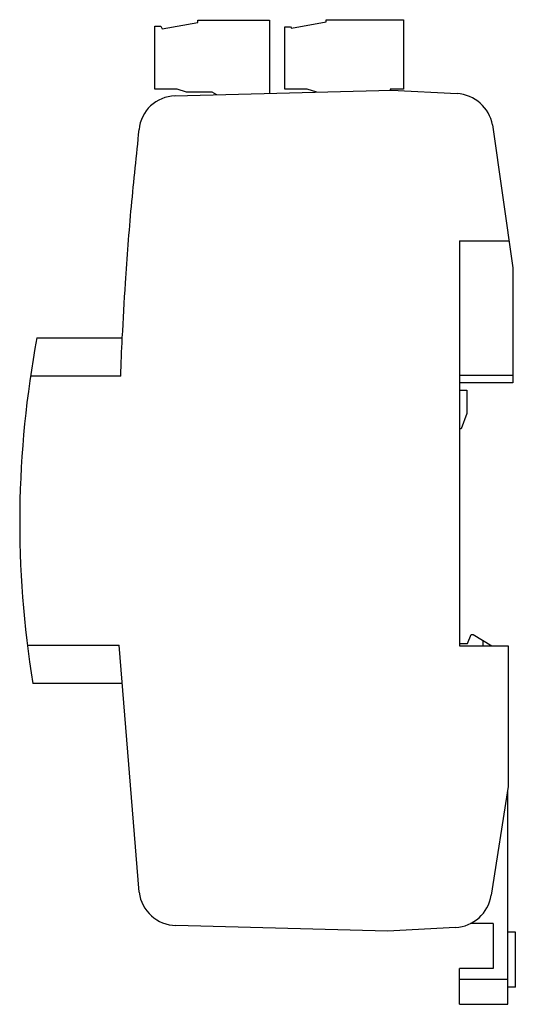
# Model space of a CAD drawing. Header units: millimetres. Extents: x 23 to 88, y 13 to 142.
import ezdxf

# ---------------------------------------------------------------- set-up
doc = ezdxf.new("R2010")
doc.units = ezdxf.units.MM
doc.header["$LTSCALE"] = 10.064338
doc.layers.add('00_COMPONENTS', color=7, linetype='CONTINUOUS')

msp = doc.modelspace()

# ---------------------------------------------------------------- linework, layer by layer
at = {"layer": '00_COMPONENTS', "color": 7, "linetype": 'Continuous'}
for p, q in [((40.8, 132.54), (40.8, 140.79)), ((40.8, 140.79), (41.55, 140.79)), ((41.55, 140.79), (41.74, 140.45)), ((41.74, 140.45), (46.4, 141.27)), ((46.4, 141.27), (46.4, 141.57)), ((46.4, 141.57), (55.8, 141.57)), ((55.8, 141.57), (55.8, 132)), ((57.81, 132.54), (57.81, 140.71)), ((57.81, 140.71), (58.56, 140.71)), ((58.56, 140.71), (58.66, 140.54)), ((58.66, 140.54), (63.22, 141.34)), ((63.22, 141.34), (63.22, 141.64)), ((63.22, 141.64), (73.33, 141.64)), ((73.33, 141.64), (73.33, 132.54)), ((43.7, 132.54), (40.8, 132.54)), ((43.42, 131.67), (71.78, 132.42)), ((44.93, 132.17), (43.7, 132.54)), ((48.29, 132.17), (44.93, 132.17)), ((48.91, 131.81), (48.29, 132.17)), ((60.71, 132.54), (57.81, 132.54)), ((61.98, 132.16), (60.71, 132.54)), ((71.59, 132.54), (71.59, 132.41)), ((73.33, 132.54), (71.59, 132.54)), ((71.78, 132.42), (80.34, 131.97)), ((84.97, 127.87), (87.62, 109.18)), ((80.67, 112.69), (80.67, 59.67)), ((80.67, 112.69), (87.12, 112.69)), ((87.62, 109.18), (87.62, 94.09)), ((25.35, 99.98), (36.53, 99.98)), ((36.31, 94.98), (24.5, 94.98)), ((80.67, 95.09), (87.62, 95.09)), ((87.62, 94.09), (80.67, 94.09)), ((80.67, 93.13), (81.62, 93.13)), ((81.62, 93.13), (81.62, 90.11)), ((81.62, 90.11), (80.89, 88.1)), ((80.89, 88.1), (80.67, 88.1)), ((81.69, 60), (82.2, 61.18)), ((82.2, 61.18), (82.43, 61.18)), ((82.43, 61.18), (84.9, 59.67)), ((24.09, 59.76), (36.11, 59.76)), ((38.73, 27.42), (36.11, 59.76)), ((80.67, 60), (81.69, 60)), ((80.67, 59.67), (87.05, 59.67)), ((83.7, 60.41), (83.7, 59.67)), ((87.05, 59.67), (87.05, 41.28)), ((36.52, 54.76), (24.82, 54.76)), ((87.05, 41.28), (84.81, 27.02)), ((86.97, 12.76), (86.97, 40.77)), ((85.07, 23.32), (82.1, 23.32)), ((85.07, 23.32), (85.07, 17.43)), ((71.22, 22.34), (43.54, 23.06)), ((80.13, 22.8), (71.22, 22.34)), ((87.97, 22.19), (86.97, 22.19)), ((87.97, 14.99), (87.97, 22.19)), ((85.07, 17.43), (80.67, 17.43)), ((80.67, 12.76), (80.67, 17.43)), ((80.67, 16.06), (86.97, 16.06)), ((87.97, 14.99), (86.97, 14.99)), ((80.67, 12.76), (86.97, 12.76))]:
    msp.add_line(p, q, dxfattribs=at)
for centre, radius, start, end in [((43.55, 126.82), 4.85, 91.51, 174.9188), ((80.05, 126.97), 5, 10.2722, 86.6676), ((153.28, 75.87), 130.18, 169.3271, 189.3321), ((43.68, 28.05), 4.99, 187.2893, 268.5), ((79.87, 27.8), 5, 273, 351.1)]:
    msp.add_arc(centre, radius, start, end, dxfattribs=at)
msp.add_open_spline([(36.31, 94.98), (36.37, 96.65), (36.55, 100.71), (36.99, 108.12), (37.65, 117.22), (38.42, 123.9), (38.72, 127.25)], degree=3, knots=[0, 0, 0, 0, 0.154613, 0.376934, 0.688147, 1, 1, 1, 1], dxfattribs=at)

doc.saveas('drawing.dxf')
